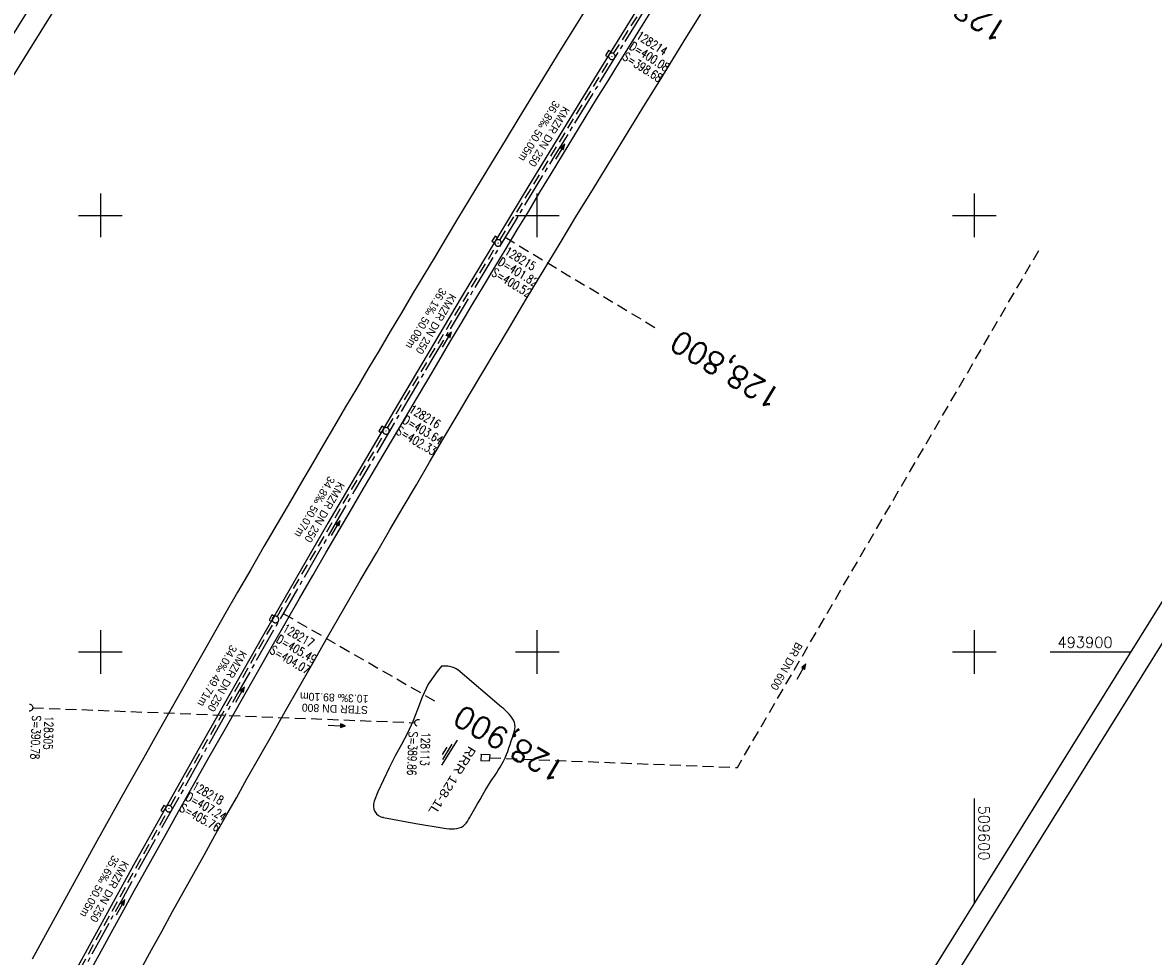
# Model space of a CAD drawing. Extents: x 509045 to 509897, y 493347 to 494467.
# Tile 5 of 9: x 509382 to 509641, y 493830 to 494044. Entities that reach past the tile are written whole.
import ezdxf
from ezdxf.enums import TextEntityAlignment as Align

# ---------------------------------------------------------------- set-up
doc = ezdxf.new("R2010")
doc.units = 0
doc.header["$LTSCALE"] = 10
doc.header["$MEASUREMENT"] = 0
for name, pattern in [('ACHSE', [5.5, 4, -0.5, 0.5, -0.5]), ('LT00', [0]), ('LT17', [0.15, 0.1, -0.05]), ('STRICHLINIE2', [0.375, 0.25, -0.125])]:
    doc.linetypes.add(name, pattern=pattern)
doc.layers.get('0').update_dxf_attribs({"linetype": 'LT00'})
for name, color, linetype in [('-BESCH', 7, 'STRICHLINIE2'), ('-BESCH-nachrichtlich', 81, 'STRICHLINIE2'), ('-BKAN001', 140, 'LT00'), ('-BSCH001', 5, 'LT00'), ('-Halt-Pfeil', 4, 'LT00'), ('A-TEXT-KILOMETER', 30, 'LT17'), ('AX-020', 250, 'ACHSE'), ('RAHMEN', 250, 'Continuous'), ('RRB_BESCHRIFT', 184, 'Continuous'), ('RRB_OK', 181, 'Continuous'), ('RRB_SYMB', 181, 'Continuous'), ('V_BFBR_BAB', 250, 'LT00'), ('V_KA_PRUF', 182, 'LT00'), ('V_MOENCH', 182, 'LT00'), ('V_RASTER', 250, 'LT00'), ('V_SINKK', 182, 'LT00'), ('V_UK_DURCH', 182, 'LT00')]:
    doc.layers.add(name, color=color, linetype=linetype)
doc.styles.add('Haltungsbeschriftung', font='ARIAL.TTF', dxfattribs={"width": 0.75})
doc.styles.add('Kilometrierung', font='romans.shx')
doc.styles.add('schachtbeschriftung', font='romans.shx', dxfattribs={"height": 2})
doc.styles.get("Standard").update_dxf_attribs({"font": 'romans.shx', "width": 0.8})
doc.styles.add('UNIR-H', font='unir_h.shx', dxfattribs={"width": 0.8})

# ---------------------------------------------------------------- blocks, each defined once
blk = doc.blocks.new('SYMB0011')
at = {"color": 0, "linetype": 'ByBlock'}
for p, q in [((0.5, 0), (-0.5, 0)), ((0, 0.5), (0, -0.5))]:
    blk.add_line(p, q, dxfattribs=at)
blk = doc.blocks.new('SYMB1107')
at = {"color": 0, "linetype": 'ByBlock'}
for points in [[(-0.2, 0), (-0.196157, 0.039018), (-0.184776, 0.076537), (-0.166294, 0.111114), (-0.141421, 0.141421), (-0.111114, 0.166294), (-0.076537, 0.184776), (-0.039018, 0.196157), (0, 0.2)], [(0, 0.2), (0.039018, 0.196157), (0.076537, 0.184776), (0.111114, 0.166294), (0.141421, 0.141421), (0.166294, 0.111114), (0.184776, 0.076537), (0.196157, 0.039018), (0.2, 0)]]:
    blk.add_lwpolyline(points, dxfattribs=at)
blk = doc.blocks.new('SYMB0003')
at = {"color": 0, "linetype": 'ByBlock'}
for p, q in [((-0.015712, 0), (0.010166, 0.012015)), ((0, -0.021257), (-0.015712, 0)), ((0.010166, 0.012015), (0, -0.021257))]:
    blk.add_line(p, q, dxfattribs=at)
for points in [[(-0.031395, 0.499013), (-0.093691, 0.491144), (-0.154509, 0.475528), (-0.21289, 0.452414), (-0.267913, 0.422164), (-0.318712, 0.385257), (-0.364484, 0.342274), (-0.404509, 0.293893), (-0.438154, 0.240877), (-0.464888, 0.184062), (-0.484292, 0.124345), (-0.496058, 0.062667), (-0.5, 0)], [(-0.5, 0), (-0.496058, -0.062667), (-0.484292, -0.124345), (-0.464888, -0.184062), (-0.438154, -0.240877), (-0.404509, -0.293893), (-0.364485, -0.342274), (-0.318712, -0.385257), (-0.267914, -0.422164), (-0.21289, -0.452414), (-0.154509, -0.475529), (-0.093691, -0.491144), (-0.031395, -0.499014), (0.031395, -0.499014)], [(0.5, 0), (0.496057, 0.062667), (0.484292, 0.124345), (0.464888, 0.184062), (0.438153, 0.240877), (0.404509, 0.293893), (0.364484, 0.342274), (0.318712, 0.385257), (0.267913, 0.422164), (0.21289, 0.452414), (0.154509, 0.475528), (0.093691, 0.491144), (0.031395, 0.499013), (-0.031395, 0.499013)], [(0.031395, -0.499014), (0.093691, -0.491144), (0.154509, -0.475529), (0.21289, -0.452414), (0.267914, -0.422164), (0.318712, -0.385257), (0.364485, -0.342274), (0.404509, -0.293893), (0.438154, -0.240877), (0.464889, -0.184062), (0.484292, -0.124345), (0.496058, -0.062667), (0.5, 0)]]:
    blk.add_lwpolyline(points, dxfattribs=at)
blk = doc.blocks.new('SYMB0652')
at = {"color": 0, "linetype": 'ByBlock'}
blk.add_lwpolyline([(-0.15, -0.075), (0.15, -0.075), (0.15, 0.075), (-0.15, 0.075), (-0.15, -0.075)], dxfattribs=at)
blk = doc.blocks.new('WASSER2')
at = {"layer": 'RRB_SYMB'}
for p, q in [((-0.335, 0), (0.335, 0)), ((-0.191, -0.054), (0.215, -0.054)), ((-0.071, -0.116), (0.123, -0.116))]:
    blk.add_line(p, q, dxfattribs=at)
blk = doc.blocks.new('SYMB0070')
at = {"color": 0, "linetype": 'ByBlock'}
for p, q in [((-0.5, 0), (0.2, 0)), ((0.5, 0), (0.2, 0.1)), ((0.2, 0.1), (0.2, 0)), ((0.468, 0), (0.21, 0.086)), ((0.21, 0.086), (0.21, -0.086)), ((0.21, -0.086), (0.468, 0)), ((0.22, -0.072), (0.437, 0)), ((0.23, -0.058), (0.405, 0)), ((0.24, -0.045), (0.374, 0)), ((0.342, 0), (0.25, 0.031)), ((0.25, 0.031), (0.25, -0.031)), ((0.25, -0.031), (0.342, 0)), ((0.26, -0.017), (0.31, 0)), ((0.27, -0.003), (0.279, 0))]:
    blk.add_line(p, q, dxfattribs=at)
for points in [[(0.2, 0), (0.2, -0.1), (0.5, 0)], [(0.437, 0), (0.22, 0.072), (0.22, -0.072)], [(0.405, 0), (0.23, 0.058), (0.23, -0.058)], [(0.374, 0), (0.24, 0.045), (0.24, -0.045)], [(0.31, 0), (0.26, 0.017), (0.26, -0.017)], [(0.279, 0), (0.27, 0.003), (0.27, -0.003)]]:
    blk.add_lwpolyline(points, dxfattribs=at)

msp = doc.modelspace()

# ---------------------------------------------------------------- linework, layer by layer
at = {"layer": '-BESCH'}
for p, q in [((509517.46, 494037.06), (509543.53, 494077.85)), ((509491.4, 493994.33), (509516.67, 494035.79)), ((509465.74, 493951.33), (509490.63, 493993.05)), ((509440.44, 493908.12), (509464.98, 493950.03)), ((509416.03, 493864.82), (509439.7, 493906.82)), ((509384.51, 493887.28), (509471.95, 493883.84)), ((509391.79, 493821.03), (509415.29, 493863.51))]:
    msp.add_line(p, q, dxfattribs=at)
at = {"layer": '-BESCH-nachrichtlich', "flags": 128}
msp.add_lwpolyline([(509489.12, 493875.81), (509545.78, 493873.59), (509615.28, 493992.81)], dxfattribs=at)
at = {"layer": 'A-TEXT-KILOMETER', "ltscale": 2.5}
for p, q in [((509492.63, 493994.99), (509526.9, 493974.35)), ((509441.84, 493908.85), (509476.49, 493888.86))]:
    msp.add_line(p, q, dxfattribs=at)
at = {"layer": 'AX-020', "ltscale": 0.2, "flags": 128}
msp.add_lwpolyline([(509743.73, 494376.18), (509740.69, 494371.89), (509730.39, 494357.26), (509720.13, 494342.61), (509709.89, 494327.94), (509699.69, 494313.24), (509689.52, 494298.52), (509679.39, 494283.78), (509669.29, 494269.02), (509659.23, 494254.23), (509649.21, 494239.41), (509639.22, 494224.57), (509629.27, 494209.7), (509619.37, 494194.8), (509609.5, 494179.88), (509599.68, 494164.93), (509589.9, 494149.95), (509580.17, 494134.94), (509570.48, 494119.91), (509560.84, 494104.84), (509551.24, 494089.74), (509541.7, 494074.61), (509532.2, 494059.45), (509522.76, 494044.26), (509513.37, 494029.03), (509504.03, 494013.78), (509494.74, 493998.49), (509485.51, 493983.16), (509476.34, 493967.81), (509467.22, 493952.42), (509458.16, 493936.99), (509449.16, 493921.53), (509440.22, 493906.04), (509431.35, 493890.51), (509422.53, 493874.94), (509413.78, 493859.34), (509405.1, 493843.7), (509396.48, 493828.02), (509387.93, 493812.31), (509379.45, 493796.56), (509373.13, 493784.72), (509364.77, 493768.9), (509356.48, 493753.05), (509348.26, 493737.16), (509340.11, 493721.23), (509332.04, 493705.27), (509324.04, 493689.27), (509316.1, 493673.24), (509308.24, 493657.17), (509300.45, 493641.07), (509292.74, 493624.93), (509285.09, 493608.75), (509277.52, 493592.55), (509271.88, 493580.33)], dxfattribs=at)
at = {"layer": 'RAHMEN'}
for points in [[(509644.95, 494467.12), (509045.11, 493503.58), (509297.24, 493346.62), (509897.09, 494310.16), (509644.95, 494467.12)], [(509635.99, 494443.26), (509147.12, 493657.99), (509390.77, 493506.31), (509879.63, 494291.58), (509635.99, 494443.26)]]:
    msp.add_lwpolyline(points, dxfattribs=at)
at = {"layer": 'RRB_OK'}
msp.add_line((509464.8, 493862.15), (509464.61, 493862.18), dxfattribs=at)
at = {"layer": 'RRB_OK', "flags": 128}
msp.add_lwpolyline([(509478.06, 493896.79), (509477.09, 493895.56), (509475.01, 493892.7), (509473.62, 493889.68), (509472.56, 493886.85), (509471.51, 493884.09), (509470.29, 493881.46), (509468.92, 493878.87), (509467.48, 493876.24), (509466.08, 493873.54), (509464.77, 493870.79), (509463.53, 493868.02), (509462.68, 493865.86, 0.48854), (509464.8, 493862.15), (509472.16, 493860.77), (509478.67, 493859.7), (509479.23, 493859.62), (509479.81, 493859.56), (509480.41, 493859.53), (509481, 493859.55), (509481.57, 493859.62), (509482.12, 493859.75), (509482.62, 493859.94), (509483.08, 493860.22), (509483.43, 493860.52), (509483.73, 493860.87), (509484.01, 493861.26), (509484.27, 493861.67), (509484.51, 493862.1), (509485.12, 493863.16), (509485.71, 493864.21), (509486.29, 493865.24), (509486.88, 493866.27), (509487.46, 493867.29), (509488.06, 493868.3), (509488.67, 493869.3), (509489.31, 493870.3), (509489.74, 493870.96), (509490.19, 493871.63), (509490.63, 493872.3), (509491.07, 493872.98), (509491.49, 493873.66), (509491.89, 493874.35), (509492.26, 493875.04), (509492.61, 493875.78), (509492.93, 493876.53), (509493.22, 493877.29), (509493.5, 493878.07), (509493.77, 493878.86), (509494.03, 493879.66), (509494.31, 493880.47), (509494.47, 493880.97), (509494.63, 493881.46), (509494.76, 493881.96), (509494.86, 493882.45), (509494.9, 493882.93), (509494.88, 493883.4), (509494.76, 493883.92), (509494.56, 493884.43), (509494.28, 493884.91), (509493.93, 493885.38), (509493.54, 493885.83), (509493.12, 493886.26), (509492.68, 493886.67), (509492.23, 493887.07), (509491.79, 493887.44), (509481.82, 493895.94, 0.169993)], format="xyb", close=True, dxfattribs=at)
at = {"layer": 'RRB_OK'}
msp.add_lwpolyline([(509464.8, 493862.15), (509464.8, 493862.15)], dxfattribs=at)
at = {"layer": 'V_BFBR_BAB'}
for points in [[(509569.63, 494121.37), (509564.35, 494113.2), (509553.47, 494096.12), (509542.76, 494079.11), (509529.45, 494057.89), (509513.67, 494032.41), (509498.06, 494006.86), (509482.57, 493981.17), (509467.25, 493955.35), (509452.07, 493929.5), (509437.08, 493903.55), (509422.27, 493877.45), (509407.57, 493851.22), (509393.14, 493824.97), (509378.83, 493798.49), (509364.72, 493771.98), (509350.82, 493745.38), (509337.23, 493718.74), (509323.68, 493691.79), (509310.42, 493664.94), (509288.76, 493619.87), (509284.46, 493610.8)], [(509511.46, 494047.86), (509508.32, 494042.78), (509505.18, 494037.69), (509502.04, 494032.57), (509498.9, 494027.45), (509495.77, 494022.32), (509492.65, 494017.19), (509489.53, 494012.05), (509486.93, 494007.77), (509484.34, 494003.48), (509481.75, 493999.19), (509479.16, 493994.9), (509476.58, 493990.61), (509474.01, 493986.31), (509471.44, 493982.01), (509468.88, 493977.7), (509466.32, 493973.39), (509463.77, 493969.08), (509461.22, 493964.77), (509458.67, 493960.45), (509456.13, 493956.15), (509453.59, 493951.84), (509451.06, 493947.54), (509448.53, 493943.23), (509446, 493938.91), (509443.48, 493934.6), (509440.45, 493929.39), (509437.43, 493924.18), (509434.41, 493918.96), (509431.41, 493913.74), (509428.41, 493908.51), (509423.43, 493899.79), (509418.46, 493891.05), (509413.52, 493882.31), (509409.83, 493875.76), (509406.15, 493869.2), (509402.48, 493862.63), (509398.83, 493856.06), (509393.98, 493847.29), (509389.16, 493838.51), (509384.35, 493829.72)], [(509398.13, 493827.83), (509400.53, 493832.22), (509402.93, 493836.6), (509405.33, 493840.98), (509407.75, 493845.35), (509410.17, 493849.72), (509412.6, 493854.09), (509415.03, 493858.44), (509417.47, 493862.8), (509419.92, 493867.15), (509422.37, 493871.5), (509424.83, 493875.85), (509428.52, 493882.37), (509432.21, 493888.88), (509435.92, 493895.4), (509439.63, 493901.9), (509442.61, 493907.11), (509445.6, 493912.32), (509448.59, 493917.52), (509451.6, 493922.71), (509454.62, 493927.9), (509457.14, 493932.21), (509459.67, 493936.52), (509462.21, 493940.83), (509464.75, 493945.13), (509467.29, 493949.44), (509469.83, 493953.74), (509472.37, 493958.04), (509474.91, 493962.34), (509477.45, 493966.64), (509480, 493970.94), (509482.55, 493975.24), (509485.11, 493979.53), (509487.68, 493983.83), (509490.25, 493988.13), (509492.84, 493992.42), (509495.42, 493996.71), (509498.02, 494001), (509500.61, 494005.29), (509503.2, 494009.55), (509505.78, 494013.82), (509508.38, 494018.08), (509510.97, 494022.33), (509513.58, 494026.59), (509516.19, 494030.84), (509518.82, 494035.09), (509521.46, 494039.34), (509524.1, 494043.59), (509526.75, 494047.83)], [(509409.32, 493827.49), (509411.72, 493831.86), (509414.12, 493836.23), (509416.53, 493840.6), (509418.94, 493844.96), (509421.36, 493849.31), (509423.79, 493853.65), (509426.22, 493857.99), (509428.66, 493862.33), (509431.11, 493866.67), (509433.55, 493871), (509436.49, 493876.19), (509439.43, 493881.38), (509442.38, 493886.57), (509445.33, 493891.75), (509448.29, 493896.93), (509452, 493903.42), (509455.73, 493909.9), (509459.48, 493916.38), (509463.23, 493922.84), (509466.25, 493928.02), (509469.28, 493933.18), (509472.31, 493938.35), (509475.35, 493943.51), (509478.39, 493948.67), (509481.43, 493953.81), (509484.47, 493958.96), (509487.52, 493964.1), (509490.58, 493969.23), (509493.64, 493974.37), (509497.48, 493980.79), (509501.34, 493987.21), (509505.2, 493993.62), (509509.08, 494000.02), (509512.21, 494005.16), (509515.35, 494010.29), (509518.49, 494015.42), (509521.63, 494020.54), (509524.79, 494025.66), (509527.94, 494030.77), (509531.09, 494035.88), (509534.25, 494040.99), (509537.42, 494046.09)]]:
    msp.add_lwpolyline(points, dxfattribs=at)
at = {"layer": 'V_MOENCH'}
msp.add_lwpolyline([(509487.1, 493875.17), (509489.06, 493875.13), (509489.17, 493876.5), (509487.11, 493876.53), (509487.1, 493875.17)], dxfattribs=at)
at = {"layer": 'V_RASTER'}
for p, q in [((509400, 494005), (509400, 493995)), ((509500, 493995), (509500, 494005)), ((509600, 494005), (509600, 493995)), ((509395, 494000), (509405, 494000)), ((509495, 494000), (509505, 494000)), ((509595, 494000), (509605, 494000)), ((509400, 493905), (509400, 493895)), ((509500, 493895), (509500, 493905)), ((509600, 493905), (509600, 493895)), ((509405, 493900), (509395, 493900)), ((509505, 493900), (509495, 493900)), ((509605, 493900), (509595, 493900)), ((509635.86, 493900), (509617.36, 493900)), ((509600, 493866.53), (509600, 493842.4))]:
    msp.add_line(p, q, dxfattribs=at)

# ---------------------------------------------------------------- block references
at = {"layer": '-Halt-Pfeil', "yscale": 4.000000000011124, "zscale": 4}
for p, xscale, rotation in [((509505.24, 494014.59), 3.999999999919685, 58.64148038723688), ((509479.32, 493971.56), 4.000000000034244, 59.18357038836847), ((509453.89, 493928.42), 3.999999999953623, 59.65580038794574), ((509560.46, 493895.58), 4.000000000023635, 60.1877057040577), ((509432.01, 493890.32), 4.000000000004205, 60.59368038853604), ((509454.13, 493883.2), 3.999999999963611, 357.7527503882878), ((509404.64, 493841.59), 3.99999999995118, 61.04531038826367)]:
    msp.add_blockref('SYMB0070', p, dxfattribs=dict(at, xscale=xscale, rotation=rotation))
at = {"layer": 'RRB_SYMB', "xscale": 9.999999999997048, "yscale": 10.00000000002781, "zscale": 10, "rotation": 238.0959203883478}
msp.add_blockref('WASSER2', (509479.87, 493877), dxfattribs=at)
at = {"layer": 'V_KA_PRUF', "xscale": 1.500000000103, "yscale": 1.500000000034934, "zscale": 1.5, "rotation": 238.0959203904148}
for p in [(509517.06, 494036.43), (509491.01, 493993.69), (509465.36, 493950.68), (509440.07, 493907.47), (509415.66, 493864.17)]:
    msp.add_blockref('SYMB0003', p, dxfattribs=at)
at = {"layer": 'V_MOENCH', "xscale": 0.0999999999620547, "yscale": 0.1000000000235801, "zscale": 0.1, "rotation": 238.0959203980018}
for p in [(509487.11, 493876.53), (509489.17, 493876.5), (509487.1, 493875.17), (509489.06, 493875.13)]:
    msp.add_blockref('SYMB0011', p, dxfattribs=at)
at = {"layer": 'V_SINKK', "yscale": 4.499999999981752, "zscale": 4.5}
for p, xscale, rotation in [((509516.23, 494037.03), 4.500000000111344, 238.095920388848), ((509490.26, 493994.47), 4.499999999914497, 58.6500204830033), ((509464.39, 493950.99), 4.49999999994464, 59.48210167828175), ((509439.22, 493907.77), 4.499999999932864, 59.85690307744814), ((509414.49, 493864.16), 4.499999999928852, 60.58585397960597)]:
    msp.add_blockref('SYMB0652', p, dxfattribs=dict(at, xscale=xscale, rotation=rotation))
at = {"layer": 'V_UK_DURCH', "yscale": 4.000000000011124, "zscale": 4}
for p, xscale, rotation in [((509383.71, 493887.31), 4.000000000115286, 266.6428128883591), ((509472.75, 493883.81), 3.999999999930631, 69.8112612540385)]:
    msp.add_blockref('SYMB1107', p, dxfattribs=dict(at, xscale=xscale, rotation=rotation))

# ---------------------------------------------------------------- texts
at = {"layer": '-BKAN001', "style": 'Haltungsbeschriftung', "width": 0.95}
for s, rotation, p in [('36.8‰ 50.05m', 238.6415, (509503.77, 494026.46)), ('KMZR DN 250', 238.6415, (509505.96, 494025.13)), ('36.1‰ 50.08m', 239.1836, (509477.81, 493983.59)), ('KMZR DN 250', 239.1836, (509480.01, 493982.27)), ('34.8‰ 50.07m', 239.6558, (509452.25, 493940.47)), ('KMZR DN 250', 239.6558, (509454.45, 493939.18)), ('34.0‰ 49.71m', 240.5937, (509429.82, 493901.83)), ('KMZR DN 250', 240.5937, (509432.05, 493900.57)), ('BR DN 600', 240.1877, (509559.27, 493902.45)), ('10.3‰ 89.10m', 177.7528, (509461.36, 493890.18)), ('STBR DN 800', 177.7528, (509461.26, 493887.62)), ('35.6‰ 50.05m', 241.0453, (509402.8, 493853.65)), ('KMZR DN 250', 241.0453, (509405.04, 493852.41))]:
    msp.add_text(s, height=1.8, rotation=rotation, dxfattribs=at).set_placement(p)
at = {"layer": '-BSCH001', "style": 'schachtbeschriftung', "width": 0.75}
for s, rotation, p in [('128214', 327.414, (509522.46, 494040.66)), ('D=400.08', 327.414, (509520.9, 494038.23)), ('S=398.68', 327.414, (509519.35, 494035.8)), ('D=401.82', 328.6415, (509490.83, 493988.81)), ('128215', 328.6415, (509492.32, 493991.27)), ('S=400.52', 328.6415, (509489.33, 493986.35)), ('D=403.64', 329.1836, (509468.98, 493952.59)), ('128216', 329.1836, (509470.46, 493955.06)), ('S=402.33', 329.1836, (509467.51, 493950.11)), ('128217', 329.6558, (509441.51, 493904.87)), ('D=405.49', 329.6558, (509440.06, 493902.38)), ('S=404.07', 329.6558, (509438.6, 493899.89)), ('S=390.78', 267.7528, (509384.39, 493885.53)), ('128305', 267.7528, (509387.27, 493885.42)), ('S=389.86', 267.7497, (509470.61, 493881.83)), ('128113', 267.7497, (509473.49, 493881.72)), ('128218', 330.5937, (509420.75, 493868.75)), ('D=407.24', 330.5937, (509419.33, 493866.24)), ('S=405.76', 330.5937, (509417.92, 493863.73))]:
    msp.add_text(s, height=2, rotation=rotation, dxfattribs=at).set_placement(p)
at = {"layer": 'A-TEXT-KILOMETER', "style": 'Kilometrierung'}
for s, rotation, p in [('128,700', 148.0959, (509583.21, 494056.07)), ('128,800', 149.0959, (509531.18, 493971.77)), ('128,900', 150.0959, (509481.54, 493885.92))]:
    msp.add_text(s, height=5, rotation=rotation, dxfattribs=at).set_placement(p, align=Align.MIDDLE_RIGHT)
at = {"layer": 'RRB_BESCHRIFT', "style": 'UNIR-H', "width": 1.2}
msp.add_text('RRR 128-1L', height=2, rotation=238.0959, dxfattribs=at).set_placement((509484.37, 493878.67))
at = {"layer": 'V_RASTER'}
for s, rotation, width, p in [(' 493900', 0.0001, 0.983, (509617.36, 493901)), (' 509600', 270.0001, 0.976, (509601, 493866.53))]:
    msp.add_text(s, height=2.5, rotation=rotation, dxfattribs=dict(at, width=width)).set_placement(p)

doc.saveas('drawing.dxf')
